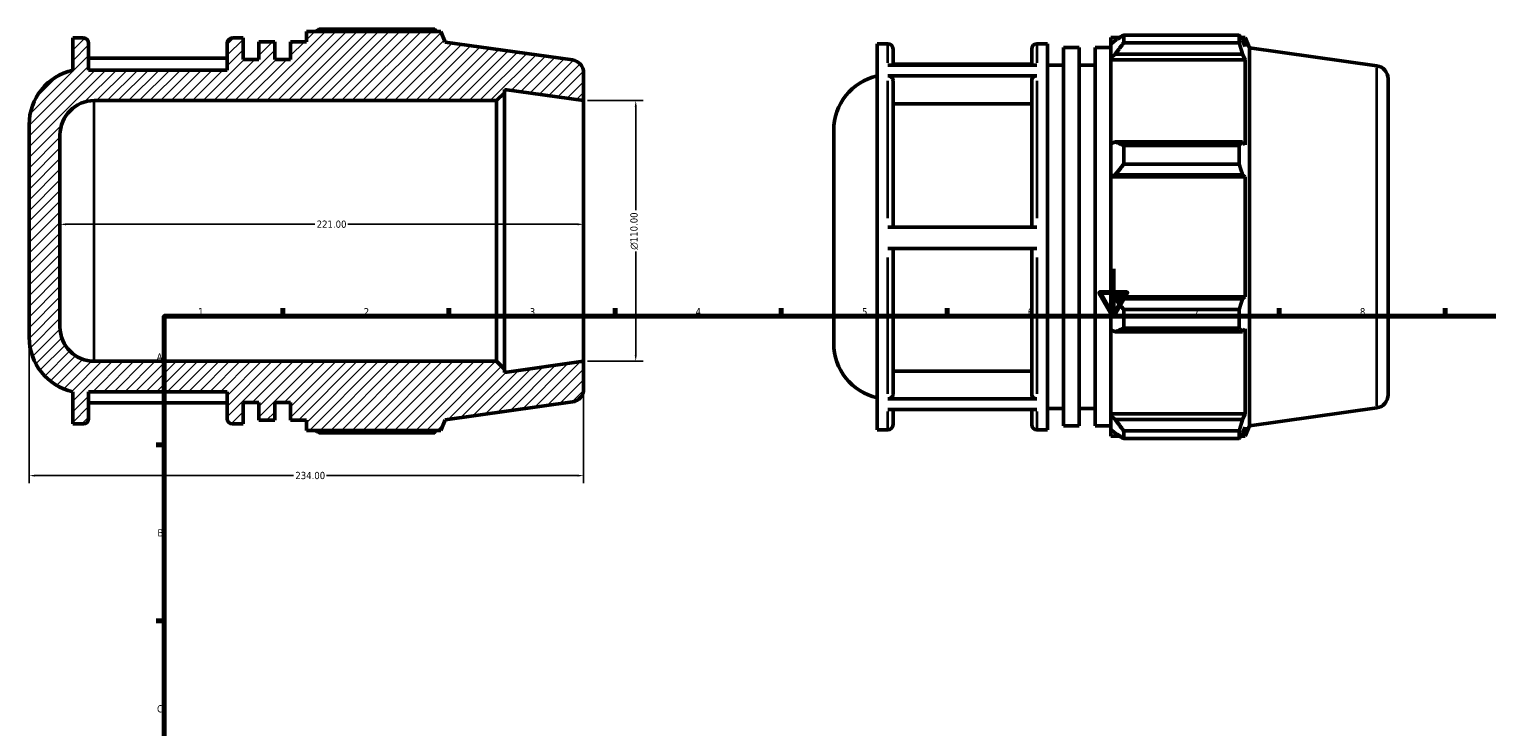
# Model space of a CAD drawing. Header units: millimetres. Extents: x -37 to 910, y -61 to 719.
# Tile 2 of 3: x -37 to 578, y 401 to 695. Entities that reach past the tile are written whole.
import ezdxf

# ---------------------------------------------------------------- set-up
doc = ezdxf.new("R2010")
doc.units = ezdxf.units.MM
for name, color, linetype, lineweight in [('Border (ANSI)', 7, 'Continuous', 70), ('Dimension (ANSI)', 7, 'Continuous', 25), ('Hatch (ANSI)', 7, 'Continuous', 18), ('Visible (ANSI)', 7, 'Continuous', 50), ('Visible Narrow (ANSI)', 7, 'Continuous', 35)]:
    doc.layers.add(name, color=color, linetype=linetype, lineweight=lineweight)
doc.styles.add('Note Text (ANSI)', font='tahoma.ttf')
doc.dimstyles.new('Default - mm (ANSI)', dxfattribs={"dimtxt": 3.048, "dimasz": 2.5, "dimexe": 3.175, "dimexo": 1.6002, "dimgap": 0.8, "dimtad": 0, "dimtoh": 1, "dimrnd": 1e-08, "dimzin": 4, "dimdsep": 46, "dimtxsty": 'Note Text (ANSI)', "dimcen": 0.09, "dimdle": 10, "dimclrd": 256, "dimclre": 256, "dimclrt": 256, "dimadec": 1, "dimazin": 1, "dimtfac": 1, "dimtofl": 0, "dimtmove": 0, "dimatfit": 3, "dimfxl": 1, "dimtolj": 1, "dimtzin": 4, "dimlwd": -1, "dimlwe": -1, "dimarcsym": 0})

# ---------------------------------------------------------------- blocks, each defined once
blk = doc.blocks.new('Borders Default Border')
at = {"layer": 'Border (ANSI)'}
for p, q in [((70.08, 574), (70.08, 577.45)), ((140.17, 574), (140.17, 577.45)), ((210.25, 574), (210.25, 577.45)), ((280.33, 574), (280.33, 577.45)), ((350.42, 574), (350.42, 577.45)), ((490.58, 574), (490.58, 577.45)), ((560.67, 574), (560.67, 577.45)), ((20, 519.75), (16.55, 519.75)), ((20, 445.5), (16.55, 445.5))]:
    blk.add_line(p, q, dxfattribs=at)
at = {"layer": 'Border (ANSI)', "flags": 128}
for points in [[(420.5, 594), (420.5, 574), (414.73, 584), (426.27, 584), (420.5, 574)], [(20, 20), (20, 574), (821, 574), (821, 20), (20, 20)]]:
    blk.add_lwpolyline(points, dxfattribs=at)
at = {"layer": 'Border (ANSI)', "char_height": 3.05, "attachment_point": 7, "style": 'Note Text (ANSI)'}
for s, insert in [('1', (34.35, 574.4)), ('2', (104.2, 574.4)), ('3', (174.26, 574.34)), ('4', (244.23, 574.4)), ('5', (314.48, 574.34)), ('6', (384.49, 574.34)), ('7', (454.6, 574.4)), ('8', (524.63, 574.33)), ('A', (16.78, 555.35)), ('B', (17.15, 481.1)), ('C', (16.95, 406.8))]:
    blk.add_mtext(s, dxfattribs=dict(at, insert=insert))
blk = doc.blocks.new('*D7')
at = {"layer": 'Defpoints', "color": 0, "transparency": 16777216}
for p in [(197, 665), (197, 555), (219, 555)]:
    blk.add_point(p, dxfattribs=at)
at = {"layer": 'Dimension (ANSI)', "transparency": 16777216}
for p, q in [((198.6, 665), (222.18, 665)), ((219, 662.5), (219, 618.72)), ((219, 557.5), (219, 601.28)), ((198.6, 555), (222.18, 555))]:
    blk.add_line(p, q, dxfattribs=at)
for points in [[(218.58, 662.5), (219.42, 662.5), (219, 665)], [(218.58, 557.5), (219.42, 557.5), (219, 555)]]:
    blk.add_solid(points, dxfattribs=at)
at = {"layer": 'Dimension (ANSI)', "transparency": 16777216, "insert": (216.71, 602.08), "char_height": 3.048, "attachment_point": 1, "rotation": 90, "style": 'Note Text (ANSI)'}
blk.add_mtext('\\A1;\\fAIGDT|b0|i0;\\H3.0480;\\ln\\fTahoma|b0|i0;\\H3.0480;110.00', dxfattribs=at)
blk = doc.blocks.new('*D8')
at = {"layer": 'Defpoints', "color": 0, "transparency": 16777216}
for p in [(-24, 612.8), (-24, 612.8), (197, 612.8)]:
    blk.add_point(p, dxfattribs=at)
at = {"layer": 'Dimension (ANSI)', "transparency": 16777216}
for p, q in [((-21.5, 612.8), (83.54, 612.8)), ((194.5, 612.8), (97.46, 612.8))]:
    blk.add_line(p, q, dxfattribs=at)
for points in [[(-21.5, 613.22), (-21.5, 612.38), (-24, 612.8)], [(194.5, 613.22), (194.5, 612.38), (197, 612.8)]]:
    blk.add_solid(points, dxfattribs=at)
at = {"layer": 'Dimension (ANSI)', "transparency": 16777216, "insert": (84.34, 614.39), "char_height": 3.048, "attachment_point": 1, "style": 'Note Text (ANSI)'}
blk.add_mtext('\\A1;221.00', dxfattribs=at)
blk = doc.blocks.new('*D9')
at = {"layer": 'Defpoints', "color": 0, "transparency": 16777216}
for p in [(-37, 565.09), (197, 555), (-37, 506.77)]:
    blk.add_point(p, dxfattribs=at)
at = {"layer": 'Dimension (ANSI)', "transparency": 16777216}
for p, q in [((-37, 563.49), (-37, 503.59)), ((197, 553.4), (197, 503.59)), ((-34.5, 506.77), (74.54, 506.77)), ((194.5, 506.77), (88.46, 506.77))]:
    blk.add_line(p, q, dxfattribs=at)
for points in [[(-34.5, 507.18), (-34.5, 506.35), (-37, 506.77)], [(194.5, 507.18), (194.5, 506.35), (197, 506.77)]]:
    blk.add_solid(points, dxfattribs=at)
at = {"layer": 'Dimension (ANSI)', "transparency": 16777216, "insert": (75.34, 508.35), "char_height": 3.048, "attachment_point": 1, "style": 'Note Text (ANSI)'}
blk.add_mtext('\\A1;234.00', dxfattribs=at)

msp = doc.modelspace()

# ---------------------------------------------------------------- hatches: boundary and pattern name
at = {"layer": 'Hatch (ANSI)'}
h = msp.add_hatch(dxfattribs=at)
h.set_pattern_fill('ANSI31', color=256, scale=25.4, style=0)
h.set_pattern_definition([(45, (0, 0), (-2.245064, 2.245064), [])])
edge = h.paths.add_edge_path()
edge.add_ellipse((191.5, 676.719), major_axis=(5.5, 0), ratio=1, start_angle=0, end_angle=82)
edge.add_line((192.265, 682.165), (138.5, 689.722))
edge.add_line((138.5, 689.722), (136.705, 694.165))
edge.add_line((136.705, 694.165), (80, 694.165))
edge.add_line((80, 694.165), (80, 689.821))
edge.add_line((80, 689.821), (73.314, 689.821))
edge.add_line((73.314, 689.821), (73.314, 682.4))
edge.add_line((73.314, 682.4), (66.629, 682.4))
edge.add_line((66.629, 682.4), (66.629, 689.821))
edge.add_line((66.629, 689.821), (59.943, 689.821))
edge.add_line((59.943, 689.821), (59.943, 682.4))
edge.add_line((59.943, 682.4), (53.257, 682.4))
edge.add_line((53.257, 682.4), (53.257, 691.45))
edge.add_line((53.257, 691.45), (48.771, 691.45))
edge.add_ellipse((48.771, 689.25), major_axis=(0, 2.2), ratio=1, start_angle=0, end_angle=90)
edge.add_line((46.571, 689.25), (46.571, 677.875))
edge.add_line((46.571, 677.875), (-11.929, 677.875))
edge.add_line((-11.929, 677.875), (-11.929, 689.25))
edge.add_ellipse((-14.129, 689.25), major_axis=(2.2, 0), ratio=1, start_angle=0, end_angle=90)
edge.add_line((-14.129, 691.45), (-18.614, 691.45))
edge.add_line((-18.614, 691.45), (-18.614, 677.875))
edge.add_ellipse((-13.47, 654.914), major_axis=(-5.144, 22.961), ratio=1, start_angle=0, end_angle=77.371616)
edge.add_line((-37, 654.914), (-37, 565.086))
edge.add_ellipse((-13.47, 565.086), major_axis=(-23.53, 0), ratio=1, start_angle=0, end_angle=77.371616)
edge.add_line((-18.614, 542.125), (-18.614, 528.55))
edge.add_line((-18.614, 528.55), (-14.129, 528.55))
edge.add_ellipse((-14.129, 530.75), major_axis=(0, -2.2), ratio=1, start_angle=0, end_angle=90)
edge.add_line((-11.929, 530.75), (-11.929, 542.125))
edge.add_line((-11.929, 542.125), (46.571, 542.125))
edge.add_line((46.571, 542.125), (46.571, 530.75))
edge.add_ellipse((48.771, 530.75), major_axis=(-2.2, 0), ratio=1, start_angle=0, end_angle=90)
edge.add_line((48.771, 528.55), (53.257, 528.55))
edge.add_line((53.257, 528.55), (53.257, 537.6))
edge.add_line((53.257, 537.6), (59.943, 537.6))
edge.add_line((59.943, 537.6), (59.943, 530.179))
edge.add_line((59.943, 530.179), (66.629, 530.179))
edge.add_line((66.629, 530.179), (66.629, 537.6))
edge.add_line((66.629, 537.6), (73.314, 537.6))
edge.add_line((73.314, 537.6), (73.314, 530.179))
edge.add_line((73.314, 530.179), (80, 530.179))
edge.add_line((80, 530.179), (80, 525.835))
edge.add_line((80, 525.835), (136.705, 525.835))
edge.add_line((136.705, 525.835), (138.5, 530.278))
edge.add_line((138.5, 530.278), (192.265, 537.835))
edge.add_ellipse((191.5, 543.281), major_axis=(0.765, -5.446), ratio=1, start_angle=0, end_angle=82)
edge.add_line((197, 543.281), (197, 555))
edge.add_line((197, 555), (163.571, 550.302))
edge.add_line((163.571, 550.302), (163.571, 551.7))
edge.add_line((163.571, 551.7), (160.271, 555))
edge.add_line((160.271, 555), (-9.52, 555))
edge.add_ellipse((-9.52, 569.48), major_axis=(0, -14.48), ratio=1, start_angle=270, end_angle=360, ccw=False)
edge.add_line((-24, 569.48), (-24, 650.52))
edge.add_ellipse((-9.52, 650.52), major_axis=(-14.48, 0), ratio=1, start_angle=270, end_angle=360, ccw=False)
edge.add_line((-9.52, 665), (160.271, 665))
edge.add_line((160.271, 665), (163.571, 668.3))
edge.add_line((163.571, 668.3), (163.571, 669.698))
edge.add_line((163.571, 669.698), (197, 665))
edge.add_line((197, 665), (197, 676.719))

# ---------------------------------------------------------------- linework, layer by layer
at = {"layer": 'Visible (ANSI)'}
for p, q in [((-14.129, 691.45), (-18.614, 691.45)), ((-18.614, 691.45), (-18.614, 677.875)), ((-11.929, 677.875), (-11.929, 689.25)), ((46.571, 689.25), (46.571, 677.875)), ((53.257, 691.45), (48.771, 691.45)), ((53.257, 682.4), (53.257, 691.45)), ((66.629, 689.821), (59.943, 689.821)), ((59.943, 689.821), (59.943, 682.4)), ((66.629, 682.4), (66.629, 689.821)), ((80, 689.821), (73.314, 689.821)), ((73.314, 689.821), (73.314, 682.4)), ((136.705, 694.165), (80, 694.165)), ((80, 694.165), (80, 689.821)), ((134.145, 695.154), (85.43, 695.154)), ((138.5, 689.722), (136.705, 694.165)), ((192.265, 682.165), (138.5, 689.722)), ((419.531, 691.69), (419.531, 688.657)), ((419.531, 691.69), (423.384, 691.69)), ((421.341, 690.384), (419.531, 688.657)), ((424.961, 692.679), (424.961, 689.406)), ((424.961, 692.679), (473.676, 692.679)), ((473.676, 689.406), (424.961, 689.406)), ((473.676, 689.406), (473.676, 692.679)), ((474.314, 691.69), (476.236, 691.69)), ((476.236, 687.794), (475.139, 690.384)), ((478.031, 687.246), (476.236, 691.69)), ((476.236, 687.794), (476.236, 691.69)), ((46.571, 682.883), (-11.929, 682.883)), ((320.917, 526.075), (320.917, 688.975)), ((320.917, 688.975), (325.403, 688.975)), ((327.603, 686.775), (327.603, 680.022)), ((386.103, 680.022), (386.103, 686.775)), ((388.303, 688.975), (392.788, 688.975)), ((392.788, 526.075), (392.788, 688.975)), ((399.474, 527.704), (399.474, 687.346)), ((399.474, 687.346), (406.16, 687.346)), ((406.16, 527.704), (406.16, 687.346)), ((412.846, 527.704), (412.846, 687.346)), ((412.846, 687.346), (419.531, 687.346)), ((419.531, 682.983), (419.531, 688.657)), ((419.531, 682.983), (421.341, 684.588)), ((419.531, 682.18), (419.531, 682.983)), ((421.341, 684.588), (475.139, 684.588)), ((475.139, 684.588), (476.236, 682.18)), ((478.031, 527.803), (478.031, 687.246)), ((531.797, 679.69), (478.031, 687.246)), ((46.571, 677.875), (-11.929, 677.875)), ((59.943, 682.4), (53.257, 682.4)), ((73.314, 682.4), (66.629, 682.4)), ((325.403, 680.022), (388.303, 680.022)), ((386.103, 680.408), (327.603, 680.408)), ((392.788, 679.925), (399.474, 679.925)), ((406.16, 679.925), (412.846, 679.925)), ((419.531, 682.18), (419.531, 646.806)), ((419.531, 682.18), (476.236, 682.18)), ((476.236, 646.388), (476.236, 682.18)), ((197, 665), (197, 676.719)), ((388.303, 675.456), (325.403, 675.456)), ((327.603, 673.547), (327.603, 611.623)), ((386.103, 611.623), (386.103, 673.547)), ((536.531, 674.244), (536.531, 540.806)), ((-9.52, 665), (160.271, 665)), ((160.271, 665), (163.571, 668.3)), ((160.271, 665), (160.271, 555)), ((163.571, 668.3), (163.571, 669.698)), ((163.571, 669.698), (197, 665)), ((163.571, 551.7), (163.571, 668.3)), ((197, 555), (197, 665)), ((386.103, 663.674), (327.603, 663.674)), ((-37, 654.914), (-37, 565.086)), ((302.531, 562.61), (302.531, 652.439)), ((-24, 569.48), (-24, 650.52)), ((421.341, 647.641), (419.531, 646.806)), ((419.531, 633.106), (419.531, 646.806)), ((475.139, 647.641), (421.341, 647.641)), ((424.961, 646.069), (424.961, 638.168)), ((424.961, 646.069), (473.676, 646.069)), ((473.676, 638.168), (473.676, 646.069)), ((476.236, 646.388), (475.139, 647.641)), ((473.676, 638.168), (424.961, 638.168)), ((419.531, 633.106), (421.341, 633.65)), ((419.531, 632.834), (419.531, 633.106)), ((419.531, 632.834), (419.531, 582.216)), ((419.531, 632.834), (476.236, 632.834)), ((421.341, 633.65), (475.139, 633.65)), ((475.139, 633.65), (476.236, 632.834)), ((476.236, 582.216), (476.236, 632.834)), ((325.403, 611.623), (388.303, 611.623)), ((388.303, 602.573), (325.403, 602.573)), ((327.603, 602.573), (327.603, 541.033)), ((386.103, 541.033), (386.103, 602.573)), ((419.531, 581.944), (419.531, 582.216)), ((419.531, 582.216), (476.236, 582.216)), ((419.531, 568.244), (419.531, 581.944)), ((421.341, 581.399), (419.531, 581.944)), ((475.139, 581.399), (421.341, 581.399)), ((476.236, 582.216), (475.139, 581.399)), ((424.961, 576.881), (424.961, 568.98)), ((424.961, 576.881), (473.676, 576.881)), ((473.676, 568.98), (473.676, 576.881)), ((419.531, 568.244), (421.341, 567.408)), ((419.531, 568.244), (419.531, 532.869)), ((421.341, 567.408), (475.139, 567.408)), ((473.676, 568.98), (424.961, 568.98)), ((475.139, 567.408), (476.236, 568.662)), ((476.236, 532.869), (476.236, 568.662)), ((160.271, 555), (-9.52, 555)), ((163.571, 551.7), (160.271, 555)), ((197, 555), (163.571, 550.302)), ((197, 543.281), (197, 555)), ((163.571, 550.302), (163.571, 551.7)), ((327.603, 550.9), (386.103, 550.9)), ((-18.614, 542.125), (-18.614, 528.55)), ((-11.929, 530.75), (-11.929, 542.125)), ((-11.929, 542.125), (46.571, 542.125)), ((46.571, 542.125), (46.571, 530.75)), ((-11.929, 537.502), (46.571, 537.502)), ((53.257, 528.55), (53.257, 537.6)), ((53.257, 537.6), (59.943, 537.6)), ((59.943, 537.6), (59.943, 530.179)), ((66.629, 530.179), (66.629, 537.6)), ((66.629, 537.6), (73.314, 537.6)), ((73.314, 537.6), (73.314, 530.179)), ((138.5, 530.278), (192.265, 537.835)), ((325.403, 539.126), (388.303, 539.126)), ((531.797, 535.359), (478.031, 527.803)), ((59.943, 530.179), (66.629, 530.179)), ((73.314, 530.179), (80, 530.179)), ((80, 530.179), (80, 525.835)), ((136.705, 525.835), (138.5, 530.278)), ((388.303, 534.642), (325.403, 534.642)), ((327.603, 534.642), (327.603, 528.275)), ((386.103, 528.275), (386.103, 534.642)), ((392.788, 535.125), (399.474, 535.125)), ((406.16, 535.125), (412.846, 535.125)), ((419.531, 532.067), (419.531, 532.869)), ((419.531, 532.869), (476.236, 532.869)), ((419.531, 526.392), (419.531, 532.067)), ((421.341, 530.461), (419.531, 532.067)), ((475.139, 530.461), (421.341, 530.461)), ((476.236, 532.869), (475.139, 530.461)), ((-18.614, 528.55), (-14.129, 528.55)), ((48.771, 528.55), (53.257, 528.55)), ((80, 525.835), (136.705, 525.835)), ((85.43, 524.846), (134.145, 524.846)), ((320.917, 526.075), (325.403, 526.075)), ((388.303, 526.075), (392.788, 526.075)), ((399.474, 527.704), (406.16, 527.704)), ((412.846, 527.704), (419.531, 527.704)), ((419.531, 526.392), (421.341, 524.666)), ((419.531, 526.392), (419.531, 523.36)), ((419.531, 523.36), (423.384, 523.36)), ((424.961, 525.643), (424.961, 522.371)), ((424.961, 525.643), (473.676, 525.643)), ((473.676, 522.371), (473.676, 525.643)), ((474.314, 523.36), (476.236, 523.36)), ((475.139, 524.666), (476.236, 527.255)), ((478.031, 527.803), (476.236, 523.36)), ((476.236, 523.36), (476.236, 527.255)), ((473.676, 522.371), (424.961, 522.371))]:
    msp.add_line(p, q, dxfattribs=at)
for centre, radius, start, end in [((-14.129, 689.25), 2.2, 0, 90), ((48.771, 689.25), 2.2, 90, 180), ((325.403, 686.775), 2.2, 0, 90), ((388.303, 686.775), 2.2, 90, 180), ((-13.47, 654.914), 23.53, 102.628384, 180), ((191.5, 676.719), 5.5, 0, 82), ((531.031, 674.244), 5.5, 0, 82), ((326.061, 652.439), 23.53, 102.628384, 180), ((-9.52, 650.52), 14.48, 90, 180), ((-9.52, 569.48), 14.48, 180, 270), ((-13.47, 565.086), 23.53, 180, 257.371616), ((326.061, 562.61), 23.53, 180, 257.371616), ((191.5, 543.281), 5.5, 278, 0), ((531.031, 540.806), 5.5, 278, 0), ((-14.129, 530.75), 2.2, 270, 0), ((48.771, 530.75), 2.2, 180, 270), ((325.403, 528.275), 2.2, 270, 0), ((388.303, 528.275), 2.2, 180, 270)]:
    msp.add_arc(centre, radius, start, end, dxfattribs=at)
for points, weights in [([(83.853, 694.165), (84.628, 694.655), (85.43, 695.154)], [1.00881797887, 1.01033452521, 1.01170343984]), ([(134.783, 694.165), (134.469, 694.655), (134.145, 695.154)], [1.00098662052, 1.0005673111, 1]), ([(424.961, 692.679), (423.079, 691.508), (421.341, 690.384)], [1.01170343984, 1.00849599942, 1.00447807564]), ([(421.341, 684.588), (423.079, 686.948), (424.961, 689.406)], [1.00447807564, 1.00849599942, 1.01170343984]), ([(473.676, 692.679), (474.437, 691.508), (475.139, 690.384)], [1, 1.00133268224, 1.00184863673]), ([(475.139, 684.588), (474.437, 686.948), (473.676, 689.406)], [1.00184863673, 1.00133268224, 1]), ([(424.961, 646.069), (423.079, 646.871), (421.341, 647.641)], [1.01170343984, 1.00849599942, 1.00447807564]), ([(473.676, 646.069), (474.437, 646.871), (475.139, 647.641)], [1, 1.00133268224, 1.00184863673]), ([(421.341, 633.65), (423.079, 635.863), (424.961, 638.168)], [1.00447807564, 1.00849599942, 1.01170343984]), ([(475.139, 633.65), (474.437, 635.863), (473.676, 638.168)], [1.00184863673, 1.00133268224, 1]), ([(424.961, 576.881), (423.079, 579.186), (421.341, 581.399)], [1.01170343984, 1.00849599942, 1.00447807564]), ([(473.676, 576.881), (474.437, 579.186), (475.139, 581.399)], [1, 1.00133268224, 1.00184863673]), ([(421.341, 567.408), (423.079, 568.178), (424.961, 568.98)], [1.00447807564, 1.00849599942, 1.01170343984]), ([(475.139, 567.408), (474.437, 568.178), (473.676, 568.98)], [1.00184863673, 1.00133268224, 1]), ([(424.961, 525.643), (423.079, 528.101), (421.341, 530.461)], [1.01170343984, 1.00849599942, 1.00447807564]), ([(473.676, 525.643), (474.437, 528.101), (475.139, 530.461)], [1, 1.00133268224, 1.00184863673]), ([(85.43, 524.846), (84.628, 525.345), (83.853, 525.835)], [1.01170343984, 1.01033452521, 1.00881797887]), ([(134.145, 524.846), (134.469, 525.345), (134.783, 525.835)], [1, 1.0005673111, 1.00098662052]), ([(421.341, 524.666), (423.079, 523.542), (424.961, 522.371)], [1.00447807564, 1.00849599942, 1.01170343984]), ([(475.139, 524.666), (474.437, 523.542), (473.676, 522.371)], [1.00184863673, 1.00133268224, 1])]:
    msp.add_rational_spline(points, weights, degree=2, dxfattribs=at)
for points, knots in [([(325.403, 675.456), (325.674, 675.456), (325.993, 675.401), (326.495, 675.221), (326.766, 675.064), (327.15, 674.731), (327.331, 674.496), (327.539, 674.061), (327.603, 673.783), (327.603, 673.547)], [0, 0, 0, 0, 0.08140398, 0.08140398, 0.16288502, 0.16288502, 0.2444621, 0.2444621, 0.32612334, 0.32612334, 0.32612334, 0.32612334]), ([(386.103, 673.547), (386.103, 673.783), (386.166, 674.061), (386.374, 674.496), (386.555, 674.731), (386.94, 675.064), (387.21, 675.221), (387.712, 675.401), (388.031, 675.456), (388.303, 675.456)], [0.97840023, 0.97840023, 0.97840023, 0.97840023, 1.06006147, 1.06006147, 1.14163855, 1.14163855, 1.22311959, 1.22311959, 1.30452357, 1.30452357, 1.30452357, 1.30452357]), ([(327.603, 541.033), (327.603, 540.798), (327.539, 540.521), (327.331, 540.085), (327.15, 539.851), (326.766, 539.518), (326.495, 539.361), (325.993, 539.181), (325.674, 539.126), (325.403, 539.126)], [0.97809593, 0.97809593, 0.97809593, 0.97809593, 1.05969148, 1.05969148, 1.14122943, 1.14122943, 1.22270161, 1.22270161, 1.30412102, 1.30412102, 1.30412102, 1.30412102]), ([(388.303, 539.126), (388.031, 539.126), (387.712, 539.181), (387.21, 539.361), (386.939, 539.518), (386.555, 539.851), (386.374, 540.085), (386.166, 540.521), (386.103, 540.798), (386.103, 541.033)], [0, 0, 0, 0, 0.0814194, 0.0814194, 0.16289159, 0.16289159, 0.24442954, 0.24442954, 0.32602509, 0.32602509, 0.32602509, 0.32602509])]:
    msp.add_open_spline(points, degree=3, knots=knots, dxfattribs=at)
at = {"layer": 'Visible Narrow (ANSI)'}
for p, q in [((325.403, 680.881), (325.403, 688.952)), ((388.303, 688.952), (388.303, 680.881)), ((531.797, 536.248), (531.797, 678.802)), ((325.403, 615.425), (325.403, 673.28)), ((388.303, 673.28), (388.303, 615.425)), ((-9.52, 555.677), (-9.52, 664.323)), ((325.403, 541.269), (325.403, 598.775)), ((388.303, 598.775), (388.303, 541.269)), ((325.403, 526.096), (325.403, 533.82)), ((388.303, 533.82), (388.303, 526.096))]:
    msp.add_line(p, q, dxfattribs=at)

# ---------------------------------------------------------------- block references
msp.add_blockref('Borders Default Border', (0, 0))

# ---------------------------------------------------------------- dimensions: what is measured, and where the dimension line sits
at = {"layer": 'Dimension (ANSI)'}
dim = msp.add_linear_dim(base=(219, 555), p1=(197, 665), p2=(197, 555), angle=90, text='\\fAIGDT|b0|i0;\\H3.0480;\\ln\\fTahoma|b0|i0;\\H3.0480;<>', dimstyle='Default - mm (ANSI)', override={"dimtoh": 0, "dimdec": 2, "dimtp": 0, "dimtm": 0, "dimtdec": 2, "dimatfit": 1}, dxfattribs=at)
dim.commit()
dim.dimension.update_dxf_attribs({"geometry": '*D7', "text_midpoint": (219, 610), "dimtype": 160})
for base, p1, p2, override, picture, middle in [((-24, 612.801), (197, 612.801), (-24, 612.801), {"dimtoh": 0, "dimdec": 2, "dimse1": 1, "dimse2": 1, "dimtp": 0, "dimtm": 0, "dimtdec": 2, "dimatfit": 1}, '*D8', (90.5, 612.801)), ((-37, 506.766), (197, 555), (-37, 565.086), {"dimtoh": 0, "dimdec": 2, "dimtp": 0, "dimtm": 0, "dimtdec": 2, "dimatfit": 1}, '*D9', (81.5, 506.766))]:
    dim = msp.add_linear_dim(base=base, p1=p1, p2=p2, angle=180, dimstyle='Default - mm (ANSI)', override=override, dxfattribs=at)
    dim.commit()
    dim.dimension.update_dxf_attribs({"geometry": picture, "text_midpoint": middle, "dimtype": 160})

doc.saveas('drawing.dxf')
